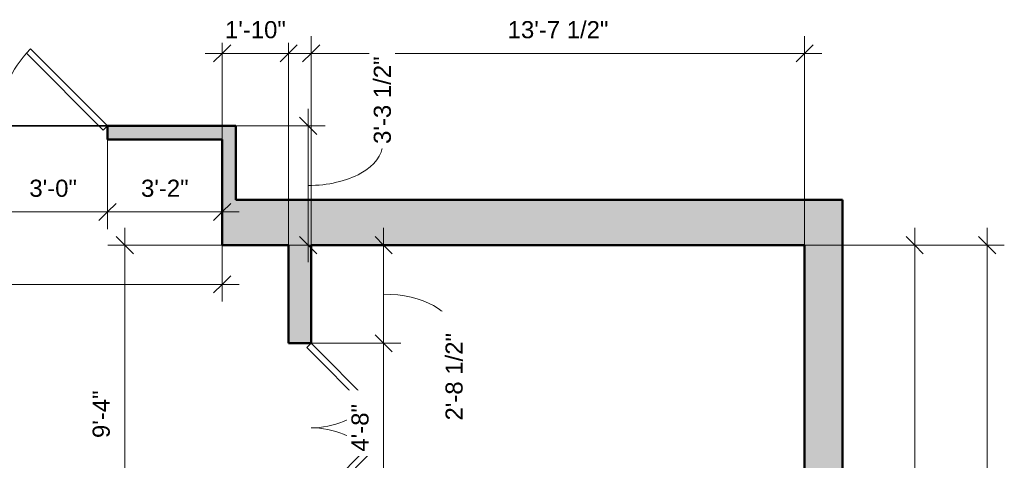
# Model space of a CAD drawing. Header units: inches. Extents: x -321 to 482, y -30 to 637.
# Tile 12 of 12: x 155 to 482, y 251 to 397. Entities that reach past the tile are written whole.
import ezdxf

# ---------------------------------------------------------------- set-up
doc = ezdxf.new("R2010")
doc.units = ezdxf.units.IN
doc.header["$MEASUREMENT"] = 0
for name, color, linetype, lineweight in [('A-ANNO-DIMS', 211, 'Continuous', 9), ('A-ANNO-DIMS-48', 211, 'Continuous', 9), ('A-DOOR', 31, 'Continuous', 18), ('A-FLOR', 192, 'Continuous', 18), ('A-WALL', 113, 'Continuous', 18), ('A-WALL-PATT', 111, 'Continuous', 18)]:
    doc.layers.add(name, color=color, linetype=linetype, lineweight=lineweight)
doc.styles.add('Arial_1', font='arial.ttf', dxfattribs={"height": 5.669291})
doc.dimstyles.new('Linear_-_3mm_Arial', dxfattribs={"dimscale": 12, "dimtxt": 5.784148, "dimasz": 0.472441, "dimexe": 0.472441, "dimexo": 0, "dimgap": 0.275591, "dimtad": 1, "dimrnd": 0.25, "dimzin": 3, "dimdsep": 46, "dimlunit": 4, "dimtxsty": 'Arial_1', "dimblk1": 'OBLIQUE', "dimblk2": 'OBLIQUE', "dimsah": 1, "dimcen": 0.09, "dimdle": 0.472441, "dimazin": 2, "dimtfac": 1, "dimtdec": 4, "dimtix": 1, "dimtmove": 0, "dimatfit": 3, "dimfxl": 1, "dimtvp": 1, "dimtfill": 1, "dimfrac": 2, "dimtolj": 1, "dimtzin": 0, "dimarcsym": 2})
doc.dimstyles.new('Linear_-_3mm_Arial_1', dxfattribs={"dimscale": 12, "dimtxt": 5.784148, "dimasz": 0.472441, "dimexe": 0.472441, "dimexo": 0, "dimgap": 0.275591, "dimtad": 1, "dimrnd": 0.25, "dimzin": 3, "dimdsep": 46, "dimlunit": 4, "dimtxsty": 'Arial_1', "dimblk1": 'OBLIQUE', "dimblk2": 'OBLIQUE', "dimsah": 1, "dimcen": 0.09, "dimdle": 0.472441, "dimazin": 2, "dimtfac": 1, "dimtdec": 4, "dimtix": 1, "dimtmove": 1, "dimatfit": 3, "dimfxl": 1, "dimtvp": 1, "dimtfill": 1, "dimfrac": 2, "dimtolj": 1, "dimtzin": 0, "dimarcsym": 2})

# ---------------------------------------------------------------- blocks, each defined once
blk = doc.blocks.new('Door_2 - 4_-8_ X 6_-8_-440159-1-1st Floor Plan')
at = {"layer": 'A-DOOR', "lineweight": 35}
for p, q in [((-28, 3.75), (-8.2, 23.55)), ((-8.2, 23.55), (-6.79, 22.13)), ((8.2, 23.55), (6.79, 22.13)), ((28, 3.75), (8.2, 23.55)), ((-6.79, 22.13), (-26.59, 2.34)), ((6.79, 22.13), (26.59, 2.34)), ((-26.59, 2.34), (-28, 3.75)), ((26.59, 2.34), (28, 3.75))]:
    blk.add_line(p, q, dxfattribs=at)
at = {"layer": 'A-DOOR'}
for centre, start, end in [((-28, 3.75), 0, 45), ((28, 3.75), 135, 180)]:
    blk.add_arc(centre, 28, start, end, dxfattribs=at)
blk = doc.blocks.new('Door_1 - 3_-0_ X 6_-8_-440933-1-1st Floor Plan')
at = {"layer": 'A-DOOR', "lineweight": 35}
for p, q in [((-7.46, 27.71), (-8.88, 26.3)), ((16.59, 0.84), (-8.88, 26.3)), ((18, 2.25), (-7.46, 27.71)), ((18, 2.25), (16.59, 0.84))]:
    blk.add_line(p, q, dxfattribs=at)
at = {"layer": 'A-DOOR'}
blk.add_arc((18.07, 2.25), 36.07, 138.255, 180, dxfattribs=at)
blk = doc.blocks.new('DIMBLOCK32-1-1st Floor Plan')
at = {"layer": 'A-ANNO-DIMS-48'}
for p, q in [((452, 328.17), (452, 50)), ((415.5, 322.5), (457.67, 322.5)), ((452, 322.5), (415.5, 322.5)), ((423.91, 50), (457.67, 50)), ((452, 50), (423.91, 50))]:
    blk.add_line(p, q, dxfattribs=at)
at = {"layer": 'A-ANNO-DIMS-48', "lineweight": 35}
for p, q in [((452, 322.5), (449.17, 325.33)), ((452, 322.5), (454.83, 319.67)), ((452, 50), (449.17, 52.83)), ((452, 50), (454.83, 47.17))]:
    blk.add_line(p, q, dxfattribs=at)
at = {"layer": 'A-ANNO-DIMS-48', "color": 0, "insert": (441.33, 169.61), "char_height": 5.669, "width": 39.9373, "attachment_point": 1, "rotation": 90, "line_spacing_factor": 0.941778, "style": 'Arial_1', "bg_fill": 3, "box_fill_scale": 1.25, "bg_fill_color": 256, "bg_fill_true_color": 13158600, "bg_fill_transparency": 0}
blk.add_mtext('22\'-8 1/2"', dxfattribs=at)
blk = doc.blocks.new('_Oblique')
at = {"color": 0, "linetype": 'ByBlock', "lineweight": -2}
blk.add_line((-0.5, -0.5), (0.5, 0.5), dxfattribs=at)
blk = doc.blocks.new('DIMBLOCK35-1-1st Floor Plan')
at = {"layer": 'A-ANNO-DIMS-48'}
for p, q in [((476, 328.17), (476, 8.33)), ((415.5, 322.5), (481.67, 322.5)), ((476, 322.5), (415.5, 322.5)), ((415.5, 14), (481.67, 14)), ((476, 14), (415.5, 14))]:
    blk.add_line(p, q, dxfattribs=at)
at = {"layer": 'A-ANNO-DIMS-48', "lineweight": 35}
for p, q in [((476, 322.5), (473.17, 325.33)), ((476, 322.5), (478.83, 319.67)), ((476, 14), (473.17, 16.83)), ((476, 14), (478.83, 11.17))]:
    blk.add_line(p, q, dxfattribs=at)
at = {"layer": 'A-ANNO-DIMS-48', "color": 0, "insert": (465.33, 151.61), "char_height": 5.669, "width": 39.9373, "attachment_point": 1, "rotation": 90, "line_spacing_factor": 0.941778, "style": 'Arial_1', "bg_fill": 3, "box_fill_scale": 1.25, "bg_fill_color": 256, "bg_fill_true_color": 13158600, "bg_fill_transparency": 0}
blk.add_mtext('25\'-8 1/2"', dxfattribs=at)
blk = doc.blocks.new('DIMBLOCK36-1-1st Floor Plan')
at = {"layer": 'A-ANNO-DIMS-48'}
for p, q in [((252, 322.5), (252, 391.67)), ((415.5, 322.5), (415.5, 391.67)), ((246.33, 386), (421.17, 386)), ((252, 386), (252, 322.5)), ((415.5, 386), (415.5, 322.5))]:
    blk.add_line(p, q, dxfattribs=at)
at = {"layer": 'A-ANNO-DIMS-48', "lineweight": 35}
for p, q in [((252, 386), (254.83, 388.83)), ((415.5, 386), (418.33, 388.83)), ((252, 386), (249.17, 383.17)), ((415.5, 386), (412.67, 383.17))]:
    blk.add_line(p, q, dxfattribs=at)
at = {"layer": 'A-ANNO-DIMS-48', "color": 0, "insert": (317.11, 396.67), "char_height": 5.669, "width": 39.9373, "attachment_point": 1, "line_spacing_factor": 0.941778, "style": 'Arial_1', "bg_fill": 3, "box_fill_scale": 1.25, "bg_fill_color": 256, "bg_fill_true_color": 13158600, "bg_fill_transparency": 0}
blk.add_mtext('13\'-7 1/2"', dxfattribs=at)
blk = doc.blocks.new('DIMBLOCK37-1-1st Floor Plan')
at = {"layer": 'A-ANNO-DIMS-48'}
for p, q in [((251, 367.67), (251, 316.83)), ((227, 362), (256.67, 362)), ((251, 362), (227, 362)), ((223.45, 322.5), (256.67, 322.5)), ((251, 322.5), (223.45, 322.5))]:
    blk.add_line(p, q, dxfattribs=at)
at = {"layer": 'A-ANNO-DIMS-48', "lineweight": 35}
for p, q in [((251, 362), (248.17, 364.83)), ((251, 362), (253.83, 359.17)), ((251, 322.5), (248.17, 325.33)), ((251, 322.5), (253.83, 319.67))]:
    blk.add_line(p, q, dxfattribs=at)
at = {"layer": 'A-ANNO-DIMS-48'}
blk.add_ellipse((251, 356.01), major_axis=(-24.64, 0), ratio=0.558593, start_param=1.570796, end_param=3.141593, dxfattribs=at)
at = {"layer": 'A-ANNO-DIMS-48', "color": 0, "insert": (272.73, 356.01), "char_height": 5.669, "width": 34.7049, "attachment_point": 1, "rotation": 90, "line_spacing_factor": 0.941778, "style": 'Arial_1', "bg_fill": 3, "box_fill_scale": 1.25, "bg_fill_color": 256, "bg_fill_true_color": 13158600, "bg_fill_transparency": 0}
blk.add_mtext('3\'-3 1/2"', dxfattribs=at)
blk = doc.blocks.new('DIMBLOCK38-1-1st Floor Plan')
at = {"layer": 'A-ANNO-DIMS-48'}
for p, q in [((222.5, 322.75), (222.5, 391.67)), ((244.5, 322.5), (244.5, 391.67)), ((216.83, 386), (250.17, 386)), ((222.5, 386), (222.5, 322.75)), ((244.5, 386), (244.5, 322.5))]:
    blk.add_line(p, q, dxfattribs=at)
at = {"layer": 'A-ANNO-DIMS-48', "lineweight": 35}
for p, q in [((222.5, 386), (225.33, 388.83)), ((244.5, 386), (247.33, 388.83)), ((222.5, 386), (219.67, 383.17)), ((244.5, 386), (241.67, 383.17))]:
    blk.add_line(p, q, dxfattribs=at)
at = {"layer": 'A-ANNO-DIMS-48', "color": 0, "insert": (223.44, 396.67), "char_height": 5.669, "width": 24.1332, "attachment_point": 1, "line_spacing_factor": 0.941778, "style": 'Arial_1', "bg_fill": 3, "box_fill_scale": 1.25, "bg_fill_color": 256, "bg_fill_true_color": 13158600, "bg_fill_transparency": 0}
blk.add_mtext('1\'-10"', dxfattribs=at)
blk = doc.blocks.new('DIMBLOCK43-1-1st Floor Plan')
at = {"layer": 'A-ANNO-DIMS-48'}
for p, q in [((148.5, 357.5), (148.5, 327.83)), ((148.5, 333.5), (148.5, 357.5)), ((184.5, 357.5), (184.5, 327.83)), ((184.5, 333.5), (184.5, 357.5)), ((148.5, 333.5), (184.5, 333.5))]:
    blk.add_line(p, q, dxfattribs=at)
at = {"layer": 'A-ANNO-DIMS-48', "lineweight": 35}
for p, q in [((148.5, 333.5), (151.33, 336.33)), ((184.5, 333.5), (187.33, 336.33)), ((148.5, 333.5), (145.67, 330.67)), ((184.5, 333.5), (181.67, 330.67))]:
    blk.add_line(p, q, dxfattribs=at)
at = {"layer": 'A-ANNO-DIMS-48', "color": 0, "insert": (158.62, 344.17), "char_height": 5.669, "width": 18.9008, "attachment_point": 1, "line_spacing_factor": 0.941778, "style": 'Arial_1', "bg_fill": 3, "box_fill_scale": 1.25, "bg_fill_color": 256, "bg_fill_true_color": 13158600, "bg_fill_transparency": 0}
blk.add_mtext('3\'-0"', dxfattribs=at)
blk = doc.blocks.new('DIMBLOCK44-1-1st Floor Plan')
at = {"layer": 'A-ANNO-DIMS-48'}
for p, q in [((184.5, 357.5), (184.5, 327.83)), ((184.5, 333.5), (184.5, 357.5)), ((222.5, 357.25), (222.5, 327.83)), ((222.5, 333.5), (222.5, 357.25)), ((184.5, 333.5), (228.17, 333.5))]:
    blk.add_line(p, q, dxfattribs=at)
at = {"layer": 'A-ANNO-DIMS-48', "lineweight": 35}
for p, q in [((184.5, 333.5), (187.33, 336.33)), ((222.5, 333.5), (225.33, 336.33)), ((184.5, 333.5), (181.67, 330.67)), ((222.5, 333.5), (219.67, 330.67))]:
    blk.add_line(p, q, dxfattribs=at)
at = {"layer": 'A-ANNO-DIMS-48', "color": 0, "insert": (195.62, 344.17), "char_height": 5.669, "width": 18.9008, "attachment_point": 1, "line_spacing_factor": 0.941778, "style": 'Arial_1', "bg_fill": 3, "box_fill_scale": 1.25, "bg_fill_color": 256, "bg_fill_true_color": 13158600, "bg_fill_transparency": 0}
blk.add_mtext('3\'-2"', dxfattribs=at)
blk = doc.blocks.new('DIMBLOCK45-1-1st Floor Plan')
at = {"layer": 'A-ANNO-DIMS-48'}
for p, q in [((-128, 357.5), (-128, 303.83)), ((-128, 309.5), (-128, 357.5)), ((222.5, 357.25), (222.5, 303.83)), ((222.5, 309.5), (222.5, 357.25)), ((-133.67, 309.5), (228.17, 309.5))]:
    blk.add_line(p, q, dxfattribs=at)
at = {"layer": 'A-ANNO-DIMS-48', "lineweight": 35}
for p, q in [((-128, 309.5), (-125.17, 312.33)), ((222.5, 309.5), (225.33, 312.33)), ((-128, 309.5), (-130.83, 306.67)), ((222.5, 309.5), (219.67, 306.67))]:
    blk.add_line(p, q, dxfattribs=at)
at = {"layer": 'A-ANNO-DIMS-48', "color": 0, "insert": (30.61, 320.17), "char_height": 5.669, "width": 39.9373, "attachment_point": 1, "line_spacing_factor": 0.941778, "style": 'Arial_1', "bg_fill": 3, "box_fill_scale": 1.25, "bg_fill_color": 256, "bg_fill_true_color": 13158600, "bg_fill_transparency": 0}
blk.add_mtext('29\'-2 1/2"', dxfattribs=at)
blk = doc.blocks.new('DIMBLOCK89-1-1st Floor Plan')
at = {"layer": 'A-ANNO-DIMS-48'}
for p, q in [((276, 328.17), (276, 290)), ((252.17, 322.5), (281.67, 322.5)), ((276, 322.5), (252.17, 322.5)), ((251.17, 290), (281.67, 290)), ((276, 290), (251.17, 290))]:
    blk.add_line(p, q, dxfattribs=at)
at = {"layer": 'A-ANNO-DIMS-48', "lineweight": 35}
for p, q in [((276, 322.5), (273.17, 325.33)), ((276, 322.5), (278.83, 319.67)), ((276, 290), (273.17, 292.83)), ((276, 290), (278.83, 287.17))]:
    blk.add_line(p, q, dxfattribs=at)
at = {"layer": 'A-ANNO-DIMS-48'}
blk.add_ellipse((276, 293.35), major_axis=(23.42, 0), ratio=0.550936, start_param=0, end_param=1.570796, dxfattribs=at)
at = {"layer": 'A-ANNO-DIMS-48', "color": 0, "insert": (296.51, 264.43), "char_height": 5.669, "width": 34.7049, "attachment_point": 1, "rotation": 90, "line_spacing_factor": 0.941778, "style": 'Arial_1', "bg_fill": 3, "box_fill_scale": 1.25, "bg_fill_color": 256, "bg_fill_true_color": 13158600, "bg_fill_transparency": 0}
blk.add_mtext('2\'-8 1/2"', dxfattribs=at)
blk = doc.blocks.new('DIMBLOCK90-1-1st Floor Plan')
at = {"layer": 'A-ANNO-DIMS-48', "lineweight": 35}
for p, q in [((276, 290), (273.17, 292.83)), ((276, 290), (278.83, 287.17)), ((276, 234), (273.17, 236.83)), ((276, 234), (278.83, 231.17))]:
    blk.add_line(p, q, dxfattribs=at)
at = {"layer": 'A-ANNO-DIMS-48'}
for p, q in [((251.17, 290), (281.67, 290)), ((276, 290), (251.17, 290)), ((276, 290), (276, 234)), ((251.17, 234), (281.67, 234)), ((276, 234), (251.17, 234))]:
    blk.add_line(p, q, dxfattribs=at)
at = {"layer": 'A-ANNO-DIMS-48', "color": 0, "insert": (265.33, 254.12), "char_height": 5.669, "width": 18.9008, "attachment_point": 1, "rotation": 90, "line_spacing_factor": 0.941778, "style": 'Arial_1', "bg_fill": 3, "box_fill_scale": 1.25, "bg_fill_color": 256, "bg_fill_true_color": 13158600, "bg_fill_transparency": 0}
blk.add_mtext('4\'-8"', dxfattribs=at)
blk = doc.blocks.new('DIMBLOCK93-1-1st Floor Plan')
at = {"layer": 'A-ANNO-DIMS-48'}
for p, q in [((190.25, 328.17), (190.25, 204.83)), ((243.46, 322.5), (184.58, 322.5)), ((190.25, 322.5), (243.46, 322.5)), ((244.49, 210.5), (184.58, 210.5)), ((190.25, 210.5), (244.49, 210.5))]:
    blk.add_line(p, q, dxfattribs=at)
at = {"layer": 'A-ANNO-DIMS-48', "lineweight": 35}
for p, q in [((190.25, 322.5), (187.42, 325.33)), ((190.25, 322.5), (193.08, 319.67)), ((190.25, 210.5), (187.42, 213.33)), ((190.25, 210.5), (193.08, 207.67))]:
    blk.add_line(p, q, dxfattribs=at)
at = {"layer": 'A-ANNO-DIMS-48', "color": 0, "insert": (179.58, 258.62), "char_height": 5.669, "width": 18.9008, "attachment_point": 1, "rotation": 90, "line_spacing_factor": 0.941778, "style": 'Arial_1', "bg_fill": 3, "box_fill_scale": 1.25, "bg_fill_color": 256, "bg_fill_true_color": 13158600, "bg_fill_transparency": 0}
blk.add_mtext('9\'-4"', dxfattribs=at)

msp = doc.modelspace()

# ---------------------------------------------------------------- hatches: boundary and pattern name
at = {"layer": 'A-WALL-PATT'}
h = msp.add_hatch(color=256, dxfattribs=at)
h.paths.add_polyline_path([(184.5, 357.5), (184.5, 362), (227, 362), (227, 357.5), (222.5, 357.5)])
h.paths.add_polyline_path([(0.5, 357.5), (0.5, 362), (148.5, 362), (148.5, 357.5)])
for points in [[(222.5, 357.5), (227, 357.5), (227, 337.5), (222.5, 337.5)], [(415.5, 337.5), (415.5, 322.5), (252, 322.5), (244.5, 322.5), (222.5, 322.5), (222.5, 337.5), (227, 337.5)]]:
    msp.add_hatch(color=256, dxfattribs=at).paths.add_polyline_path(points)
h = msp.add_hatch(color=256, dxfattribs=at)
h.paths.add_polyline_path([(428, 50), (415.5, 50), (415.5, 322.5), (415.5, 337.5), (428, 337.5)])
h.paths.add_polyline_path([(428, 0), (415.5, 0), (415.5, 14), (415.5, 20), (428, 20)])
h = msp.add_hatch(color=256, dxfattribs=at)
h.paths.add_polyline_path([(252, 290), (244.5, 290), (244.5, 322.5), (252, 322.5)])
h.paths.add_polyline_path([(252, 15), (244.5, 15), (244.5, 127.5), (244.5, 132), (244.5, 191.5), (244.5, 210.5), (244.5, 234), (252, 234)])

# ---------------------------------------------------------------- linework, layer by layer
at = {"layer": 'A-FLOR', "lineweight": 35}
msp.add_line((148.5, 362), (184.5, 362), dxfattribs=at)
at = {"layer": 'A-WALL', "lineweight": 50}
for p, q in [((227, 362), (184.5, 362)), ((184.5, 362), (184.5, 357.5)), ((227, 337.5), (227, 362)), ((184.5, 357.5), (222.5, 357.5)), ((222.5, 357.5), (222.5, 322.5)), ((428, 337.5), (227, 337.5)), ((428, 50), (428, 337.5)), ((222.5, 322.5), (244.5, 322.5)), ((244.5, 322.5), (244.5, 290)), ((252, 322.5), (415.5, 322.5)), ((252, 290), (252, 322.5)), ((415.5, 322.5), (415.5, 50)), ((244.5, 290), (252, 290))]:
    msp.add_line(p, q, dxfattribs=at)

# ---------------------------------------------------------------- block references
at = {"layer": 'A-DOOR', "lineweight": 35}
msp.add_blockref('Door_1 - 3_-0_ X 6_-8_-440933-1-1st Floor Plan', (166.5, 359.75), dxfattribs=at)
at = {"layer": 'A-DOOR', "lineweight": 35, "rotation": 269.9999999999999}
msp.add_blockref('Door_2 - 4_-8_ X 6_-8_-440159-1-1st Floor Plan', (248.25, 262), dxfattribs=at)

# ---------------------------------------------------------------- next in the draw order: dimensions: what is measured, and where the dimension line sits
at = {"layer": 'A-ANNO-DIMS'}
dim = msp.add_linear_dim(base=(184.5, 333.5), p1=(148.5, 357.5), p2=(184.5, 357.5), dimstyle='Linear_-_3mm_Arial', override={"dimpost": '<>', "dimfxl": 36}, dxfattribs=at)
dim.commit()
dim.dimension.update_dxf_attribs({"geometry": 'DIMBLOCK43-1-1st Floor Plan', "text_midpoint": (166.5, 339.704)})
dim = msp.add_linear_dim(base=(452, 50), p1=(415.5, 322.5), p2=(423.908, 50), angle=90, dimstyle='Linear_-_3mm_Arial', override={"dimpost": '<>', "dimfxl": 272.629674}, dxfattribs=at)
dim.commit()
dim.dimension.update_dxf_attribs({"geometry": 'DIMBLOCK32-1-1st Floor Plan', "text_midpoint": (445.762, 186.25)})

# ---------------------------------------------------------------- next in the draw order: dimensions: what is measured, and where the dimension line sits
dim = msp.add_linear_dim(base=(476, 14), p1=(415.5, 322.5), p2=(415.5, 14), angle=90, dimstyle='Linear_-_3mm_Arial', override={"dimpost": '<>', "dimfxl": 308.5}, dxfattribs=at)
dim.commit()
dim.dimension.update_dxf_attribs({"geometry": 'DIMBLOCK35-1-1st Floor Plan', "text_midpoint": (469.762, 168.25)})

# ---------------------------------------------------------------- next in the draw order: dimensions: what is measured, and where the dimension line sits
dim = msp.add_linear_dim(base=(415.5, 386), p1=(252, 322.5), p2=(415.5, 322.5), dimstyle='Linear_-_3mm_Arial', override={"dimpost": '<>', "dimfxl": 163.5}, dxfattribs=at)
dim.commit()
dim.dimension.update_dxf_attribs({"geometry": 'DIMBLOCK36-1-1st Floor Plan', "text_midpoint": (333.75, 392.24)})

# ---------------------------------------------------------------- next in the draw order: dimensions: what is measured, and where the dimension line sits
dim = msp.add_linear_dim(base=(251, 322.5), p1=(227, 362), p2=(223.446, 322.5), angle=90, dimstyle='Linear_-_3mm_Arial_1', override={"dimpost": '<>', "dimfxl": 39.659522}, dxfattribs=at)
dim.commit()
dim.dimension.update_dxf_attribs({"geometry": 'DIMBLOCK37-1-1st Floor Plan', "text_midpoint": (276.506, 373.365), "dimtype": 160, "text_rotation": 90})

# ---------------------------------------------------------------- next in the draw order: dimensions: what is measured, and where the dimension line sits
dim = msp.add_linear_dim(base=(244.5, 386), p1=(222.5, 322.75), p2=(244.5, 322.5), dimstyle='Linear_-_3mm_Arial', override={"dimpost": '<>', "dimfxl": 22.00142}, dxfattribs=at)
dim.commit()
dim.dimension.update_dxf_attribs({"geometry": 'DIMBLOCK38-1-1st Floor Plan', "text_midpoint": (233.5, 392.202)})

# ---------------------------------------------------------------- next in the draw order: dimensions: what is measured, and where the dimension line sits
dim = msp.add_linear_dim(base=(222.5, 333.5), p1=(184.5, 357.5), p2=(222.5, 357.25), dimstyle='Linear_-_3mm_Arial', override={"dimpost": '<>', "dimfxl": 38.000822}, dxfattribs=at)
dim.commit()
dim.dimension.update_dxf_attribs({"geometry": 'DIMBLOCK44-1-1st Floor Plan', "text_midpoint": (203.5, 339.704)})
dim = msp.add_linear_dim(base=(276, 290), p1=(252.167, 322.5), p2=(251.168, 290), angle=90, dimstyle='Linear_-_3mm_Arial_1', override={"dimpost": '<>', "dimfxl": 32.515346}, dxfattribs=at)
dim.commit()
dim.dimension.update_dxf_attribs({"geometry": 'DIMBLOCK89-1-1st Floor Plan', "text_midpoint": (300.288, 281.779), "dimtype": 160, "text_rotation": 90})

# ---------------------------------------------------------------- next in the draw order: dimensions: what is measured, and where the dimension line sits
dim = msp.add_linear_dim(base=(222.5, 309.5), p1=(-128, 357.5), p2=(222.5, 357.25), dimstyle='Linear_-_3mm_Arial', override={"dimpost": '<>', "dimfxl": 350.500089}, dxfattribs=at)
dim.commit()
dim.dimension.update_dxf_attribs({"geometry": 'DIMBLOCK45-1-1st Floor Plan', "text_midpoint": (47.25, 315.738)})
dim = msp.add_linear_dim(base=(276, 234), p1=(251.168, 290), p2=(251.168, 234), angle=90, dimstyle='Linear_-_3mm_Arial', override={"dimpost": '<>', "dimfxl": 56}, dxfattribs=at)
dim.commit()
dim.dimension.update_dxf_attribs({"geometry": 'DIMBLOCK90-1-1st Floor Plan', "text_midpoint": (269.798, 262)})

# ---------------------------------------------------------------- next in the draw order: dimensions: what is measured, and where the dimension line sits
dim = msp.add_linear_dim(base=(190.25, 210.5), p1=(243.462, 322.5), p2=(244.491, 210.5), angle=90, dimstyle='Linear_-_3mm_Arial', override={"dimpost": '<>', "dimfxl": 112.004731}, dxfattribs=at)
dim.commit()
dim.dimension.update_dxf_attribs({"geometry": 'DIMBLOCK93-1-1st Floor Plan', "text_midpoint": (184.048, 266.5)})

doc.saveas('drawing.dxf')
